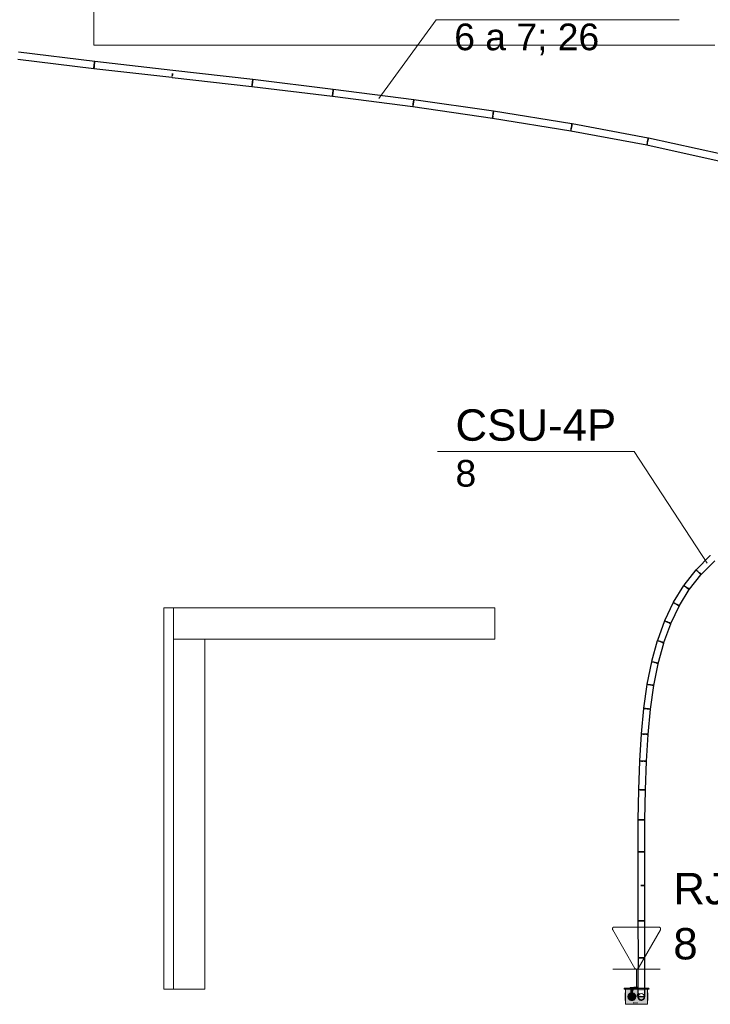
# Model space of a CAD drawing. Header units: millimetres. Extents: x 4476663 to 4477054, y -30323851 to -30323414.
# Tile 216 of 256: x 4476897.07 to 4476901.48, y -30323536.14 to -30323529.87. Entities that reach past the tile are written whole.
import ezdxf

# ---------------------------------------------------------------- set-up
doc = ezdxf.new("R2010")
doc.units = ezdxf.units.MM
doc.linetypes.add('NULL', pattern=[0])
for name, color, linetype, lineweight in [('CE-Caixa', 9, 'Continuous', 18), ('CE-Condutos (Teto)', 1, 'Continuous', 25), ('CE-PT Dados', 7, 'Continuous', 5), ('CE-Textos fios', 7, 'Continuous', 9), ('IFC-Caixa de passagem-Contorno', 44, 'Continuous', 5), ('IFC-Lance de escada-Contorno', 32, 'Continuous', 5), ('IFC-Parede padrão-Contorno', 44, 'Continuous', 5), ('Textos', 7, 'Continuous', 9)]:
    doc.layers.add(name, color=color, linetype=linetype, lineweight=lineweight)
doc.styles.add('ARIAL', font='arial.ttf')

msp = doc.modelspace()

# ---------------------------------------------------------------- hatches: boundary and pattern name
at = {"layer": 'CE-Caixa', "linetype": 'Continuous'}
for points in [[(4476900.9342, -30323536.0406), (4476900.9273, -30323536.0466), (4476900.9668, -30323536.0451), (4476900.9668, -30323536.0466), (4476901.0156, -30323536.0449), (4476901.0156, -30323536.0406)], [(4476900.9598, -30323536.0691), (4476900.9668, -30323536.0881), (4476900.9668, -30323536.0466), (4476900.9372, -30323536.0466), (4476900.9372, -30323536.0624), (4476900.9503, -30323536.0997), (4476900.9372, -30323536.0691), (4476900.9372, -30323536.1416), (4476900.9629, -30323536.1242), (4476900.9572, -30323536.1165)], [(4476900.9983, -30323536.1122), (4476900.9715, -30323536.1184), (4476900.9372, -30323536.1416), (4476900.9961, -30323536.141), (4476901.0772, -30323536.1416), (4476901.0772, -30323536.0466), (4476901.0392, -30323536.0724), (4476901.055, -30323536.0658), (4476901.0566, -30323536.0881), (4476901.0322, -30323536.0982), (4476901.0322, -30323536.0855), (4476901.0043, -30323536.1096), (4476901.0322, -30323536.0772), (4476901.0028, -30323536.0971), (4476901.0188, -30323536.0587), (4476901.0603, -30323536.0581), (4476901.0772, -30323536.0466), (4476900.9897, -30323536.0466), (4476900.9831, -30323536.0684), (4476900.9897, -30323536.106), (4476901.0015, -30323536.0885), (4476901.0022, -30323536.0941)], [(4476901.0156, -30323536.0406), (4476901.0156, -30323536.0366), (4476900.9668, -30323536.0366), (4476900.9668, -30323536.0406)], [(4476900.9668, -30323536.0881), (4476900.9773, -30323536.0691), (4476900.9828, -30323536.0691), (4476900.9897, -30323536.0466), (4476900.9668, -30323536.0466)], [(4476901.0156, -30323536.0362), (4476900.9897, -30323536.0346), (4476900.9897, -30323536.0366)], [(4476901.0802, -30323536.0406), (4476901.0599, -30323536.0414), (4476901.0598, -30323536.0466), (4476901.0873, -30323536.0466)], [(4476900.9707, -30323536.1183), (4476900.9897, -30323536.1158), (4476901.0014, -30323536.1006), (4476900.9989, -30323536.0816), (4476900.9837, -30323536.07), (4476900.9647, -30323536.0725), (4476900.9531, -30323536.0877), (4476900.9556, -30323536.1066)], [(4476901.0028, -30323536.0971), (4476901.0331, -30323536.0766), (4476901.0144, -30323536.0691)], [(4476901.0195, -30323536.0929), (4476901.0039, -30323536.1099), (4476901.0322, -30323536.0855)]]:
    msp.add_hatch(color=163, dxfattribs=at).paths.add_polyline_path(points)

# ---------------------------------------------------------------- linework, layer by layer
at = {"layer": 'CE-Caixa'}
for p, q in [((4476900.9342, -30323536.0406), (4476900.9273, -30323536.0466)), ((4476900.9273, -30323536.0466), (4476900.9372, -30323536.0466)), ((4476900.9668, -30323536.0406), (4476900.9342, -30323536.0406)), ((4476900.9372, -30323536.0466), (4476900.9668, -30323536.0466)), ((4476900.9372, -30323536.0466), (4476900.9372, -30323536.0624)), ((4476900.9448, -30323536.0466), (4476900.9372, -30323536.0466)), ((4476900.9372, -30323536.0624), (4476900.9372, -30323536.0638)), ((4476900.9372, -30323536.0638), (4476900.9372, -30323536.0691)), ((4476900.946, -30323536.0466), (4476900.9448, -30323536.0466)), ((4476900.9585, -30323536.0466), (4476900.946, -30323536.0466)), ((4476900.9668, -30323536.0466), (4476900.9585, -30323536.0466)), ((4476900.9668, -30323536.0366), (4476900.9668, -30323536.0406)), ((4476900.9897, -30323536.0366), (4476900.9668, -30323536.0366)), ((4476900.9897, -30323536.0406), (4476900.9668, -30323536.0406)), ((4476900.9668, -30323536.0466), (4476900.9897, -30323536.0466)), ((4476900.9897, -30323536.0466), (4476900.9668, -30323536.0466)), ((4476901.0156, -30323536.0346), (4476900.9897, -30323536.0346)), ((4476900.9897, -30323536.0346), (4476900.9897, -30323536.0366)), ((4476901.0156, -30323536.0366), (4476900.9897, -30323536.0366)), ((4476901.0156, -30323536.0406), (4476900.9897, -30323536.0406)), ((4476900.9897, -30323536.0466), (4476901.0155, -30323536.0466)), ((4476900.996, -30323536.0466), (4476900.9897, -30323536.0466)), ((4476901.0085, -30323536.0466), (4476900.996, -30323536.0466)), ((4476901.0237, -30323536.0466), (4476901.0085, -30323536.0466)), ((4476901.0772, -30323536.0466), (4476901.0237, -30323536.0466)), ((4476901.0598, -30323536.0466), (4476901.0772, -30323536.0466)), ((4476901.0802, -30323536.0406), (4476901.0599, -30323536.0406)), ((4476901.0772, -30323536.0466), (4476901.0873, -30323536.0466)), ((4476901.0772, -30323536.0488), (4476901.0772, -30323536.0466)), ((4476901.0772, -30323536.0795), (4476901.0772, -30323536.0488)), ((4476901.0873, -30323536.0466), (4476901.0802, -30323536.0406)), ((4476900.9356, -30323536.0691), (4476900.9356, -30323536.07)), ((4476900.9372, -30323536.0691), (4476900.9356, -30323536.0691)), ((4476900.9356, -30323536.07), (4476900.9356, -30323536.0725)), ((4476900.9356, -30323536.0725), (4476900.9356, -30323536.0765)), ((4476900.9356, -30323536.0765), (4476900.9356, -30323536.0816)), ((4476900.9356, -30323536.0816), (4476900.9356, -30323536.0877)), ((4476900.9356, -30323536.0877), (4476900.9356, -30323536.0941)), ((4476900.9356, -30323536.0941), (4476900.9356, -30323536.1006)), ((4476900.9356, -30323536.1006), (4476900.9356, -30323536.1066)), ((4476900.9356, -30323536.1066), (4476900.9356, -30323536.1118)), ((4476900.9356, -30323536.1118), (4476900.9356, -30323536.1158)), ((4476900.9356, -30323536.1158), (4476900.9356, -30323536.1183)), ((4476900.9356, -30323536.1183), (4476900.9356, -30323536.1191)), ((4476900.9356, -30323536.1191), (4476900.9372, -30323536.1191)), ((4476900.9372, -30323536.0691), (4476900.9372, -30323536.0744)), ((4476900.9372, -30323536.0744), (4476900.9372, -30323536.0827)), ((4476900.9372, -30323536.0827), (4476900.9372, -30323536.0947)), ((4476900.9372, -30323536.0947), (4476900.9372, -30323536.1044)), ((4476900.9372, -30323536.1044), (4476900.9372, -30323536.1139)), ((4476900.9372, -30323536.1139), (4476900.9372, -30323536.1191)), ((4476900.9372, -30323536.1191), (4476900.9372, -30323536.1416)), ((4476900.9531, -30323536.0877), (4476900.9522, -30323536.0941)), ((4476900.9522, -30323536.0941), (4476900.9531, -30323536.1006)), ((4476900.9556, -30323536.0816), (4476900.9531, -30323536.0877)), ((4476900.9531, -30323536.1006), (4476900.9556, -30323536.1066)), ((4476900.9595, -30323536.0765), (4476900.9556, -30323536.0816)), ((4476900.9556, -30323536.1066), (4476900.9595, -30323536.1118)), ((4476900.9647, -30323536.0725), (4476900.9595, -30323536.0765)), ((4476900.9595, -30323536.1118), (4476900.9647, -30323536.1158)), ((4476900.9707, -30323536.07), (4476900.9647, -30323536.0725)), ((4476900.9647, -30323536.1158), (4476900.9707, -30323536.1183)), ((4476900.9772, -30323536.0691), (4476900.9707, -30323536.07)), ((4476900.9707, -30323536.1183), (4476900.9772, -30323536.1191)), ((4476900.9837, -30323536.07), (4476900.9772, -30323536.0691)), ((4476900.9772, -30323536.1191), (4476900.9837, -30323536.1183)), ((4476900.9897, -30323536.0725), (4476900.9837, -30323536.07)), ((4476900.9837, -30323536.1183), (4476900.9897, -30323536.1158)), ((4476900.9949, -30323536.0765), (4476900.9897, -30323536.0725)), ((4476900.9897, -30323536.1158), (4476900.9949, -30323536.1118)), ((4476900.9989, -30323536.0816), (4476900.9949, -30323536.0765)), ((4476900.9949, -30323536.1118), (4476900.9989, -30323536.1066)), ((4476901.0014, -30323536.0877), (4476900.9989, -30323536.0816)), ((4476900.9989, -30323536.1066), (4476901.0014, -30323536.1006)), ((4476901.0022, -30323536.0941), (4476901.0014, -30323536.0877)), ((4476901.0014, -30323536.1006), (4476901.0022, -30323536.0941)), ((4476901.0772, -30323536.1323), (4476901.0772, -30323536.0795)), ((4476901.0788, -30323536.0725), (4476901.0788, -30323536.07)), ((4476901.0788, -30323536.0765), (4476901.0788, -30323536.0725)), ((4476901.0788, -30323536.0816), (4476901.0788, -30323536.0765)), ((4476901.0788, -30323536.0877), (4476901.0788, -30323536.0816)), ((4476901.0788, -30323536.0941), (4476901.0788, -30323536.0877)), ((4476901.0788, -30323536.1006), (4476901.0788, -30323536.0941)), ((4476901.0788, -30323536.1066), (4476901.0788, -30323536.1006)), ((4476901.0788, -30323536.1118), (4476901.0788, -30323536.1066)), ((4476901.0788, -30323536.1158), (4476901.0788, -30323536.1118)), ((4476901.0788, -30323536.1183), (4476901.0788, -30323536.1158)), ((4476900.9372, -30323536.1416), (4476900.956, -30323536.1416)), ((4476900.956, -30323536.1416), (4476900.9721, -30323536.1416)), ((4476900.9721, -30323536.1416), (4476900.9752, -30323536.1416)), ((4476900.9752, -30323536.1416), (4476900.9822, -30323536.1416)), ((4476900.9752, -30323536.1416), (4476900.9752, -30323536.143)), ((4476900.9752, -30323536.143), (4476900.9763, -30323536.143)), ((4476900.9763, -30323536.143), (4476900.9795, -30323536.143)), ((4476900.9795, -30323536.143), (4476900.9822, -30323536.143)), ((4476900.9822, -30323536.1416), (4476900.9844, -30323536.1416)), ((4476900.9822, -30323536.1416), (4476900.9822, -30323536.143)), ((4476900.9822, -30323536.143), (4476900.9831, -30323536.143)), ((4476900.9831, -30323536.143), (4476900.9856, -30323536.143)), ((4476900.9844, -30323536.1416), (4476900.996, -30323536.1416)), ((4476900.9895, -30323536.1346), (4476900.9856, -30323536.1346)), ((4476900.9856, -30323536.143), (4476900.9895, -30323536.143)), ((4476900.9895, -30323536.143), (4476900.9947, -30323536.143)), ((4476901.0007, -30323536.1346), (4476900.9947, -30323536.1346)), ((4476900.9947, -30323536.143), (4476901.0007, -30323536.143)), ((4476900.996, -30323536.1416), (4476901.0085, -30323536.1416)), ((4476901.0007, -30323536.143), (4476901.0072, -30323536.143)), ((4476901.0137, -30323536.1346), (4476901.0072, -30323536.1346)), ((4476901.0072, -30323536.143), (4476901.0137, -30323536.143)), ((4476901.0085, -30323536.1416), (4476901.0322, -30323536.1416)), ((4476901.0137, -30323536.143), (4476901.0197, -30323536.143)), ((4476901.0197, -30323536.143), (4476901.0249, -30323536.143)), ((4476901.0249, -30323536.143), (4476901.0289, -30323536.143)), ((4476901.0289, -30323536.143), (4476901.0314, -30323536.143)), ((4476901.0314, -30323536.143), (4476901.0322, -30323536.143)), ((4476901.0322, -30323536.1416), (4476901.0392, -30323536.1416)), ((4476901.0322, -30323536.143), (4476901.0322, -30323536.1416)), ((4476901.0322, -30323536.143), (4476901.0349, -30323536.143)), ((4476901.0349, -30323536.143), (4476901.0381, -30323536.143)), ((4476901.0381, -30323536.143), (4476901.0392, -30323536.143)), ((4476901.0392, -30323536.1416), (4476901.0696, -30323536.1416)), ((4476901.0392, -30323536.143), (4476901.0392, -30323536.1416)), ((4476901.0696, -30323536.1416), (4476901.0772, -30323536.1416)), ((4476901.0772, -30323536.1346), (4476901.0772, -30323536.1323)), ((4476901.0772, -30323536.1416), (4476901.0772, -30323536.1346))]:
    msp.add_line(p, q, dxfattribs=at)
at = {"layer": 'CE-Condutos (Teto)'}
for p, q in [((4476897.5521, -30323530.1345), (4476897.0665, -30323530.0765)), ((4476897.0612, -30323530.1204), (4476897.5469, -30323530.1785)), ((4476897.5478, -30323530.1713), (4476897.5487, -30323530.1634)), ((4476897.5488, -30323530.1633), (4476897.5479, -30323530.1713)), ((4476897.5487, -30323530.1634), (4476897.5498, -30323530.1542)), ((4476897.5498, -30323530.1541), (4476897.5488, -30323530.1633)), ((4476897.5509, -30323530.1453), (4476897.5498, -30323530.1541)), ((4476897.5498, -30323530.1542), (4476897.5509, -30323530.1454)), ((4476897.5517, -30323530.1383), (4476897.5509, -30323530.1453)), ((4476897.5509, -30323530.1454), (4476897.5516, -30323530.1392)), ((4476897.5516, -30323530.1392), (4476897.5517, -30323530.1384)), ((4476897.5521, -30323530.1345), (4476897.5517, -30323530.1383)), ((4476897.5522, -30323530.1345), (4476897.5521, -30323530.1345)), ((4476898.0515, -30323530.1919), (4476897.5521, -30323530.1345)), ((4476897.5521, -30323530.1345), (4476897.5521, -30323530.1345)), ((4476897.5469, -30323530.1785), (4476897.5472, -30323530.1767)), ((4476897.5471, -30323530.1783), (4476897.547, -30323530.1785)), ((4476897.547, -30323530.1785), (4476898.0439, -30323530.2356)), ((4476897.5473, -30323530.1766), (4476897.5471, -30323530.1783)), ((4476897.5472, -30323530.1767), (4476897.5478, -30323530.1713)), ((4476897.5479, -30323530.1713), (4476897.5473, -30323530.1766)), ((4476898.0482, -30323530.2208), (4476898.0473, -30323530.2287)), ((4476898.0473, -30323530.2287), (4476898.0482, -30323530.2208)), ((4476898.0493, -30323530.2116), (4476898.0482, -30323530.2208)), ((4476898.0482, -30323530.2208), (4476898.0493, -30323530.2116)), ((4476898.5601, -30323530.2506), (4476898.0515, -30323530.192)), ((4476898.0439, -30323530.2356), (4476898.0465, -30323530.2359)), ((4476898.0465, -30323530.2359), (4476898.5545, -30323530.2945)), ((4476898.5545, -30323530.2945), (4476898.555, -30323530.2946)), ((4476898.5551, -30323530.2928), (4476898.5549, -30323530.2946)), ((4476898.5549, -30323530.2946), (4476898.555, -30323530.2946)), ((4476898.555, -30323530.2946), (4476898.5552, -30323530.2927)), ((4476898.555, -30323530.2946), (4476899.0681, -30323530.3562)), ((4476898.5558, -30323530.2875), (4476898.5551, -30323530.2928)), ((4476898.5552, -30323530.2927), (4476898.5559, -30323530.2874)), ((4476898.5567, -30323530.2795), (4476898.5558, -30323530.2875)), ((4476898.5559, -30323530.2874), (4476898.5568, -30323530.2794)), ((4476898.5578, -30323530.2703), (4476898.5567, -30323530.2795)), ((4476898.5568, -30323530.2794), (4476898.5578, -30323530.2702)), ((4476898.5578, -30323530.2702), (4476898.5589, -30323530.2614)), ((4476898.5589, -30323530.2615), (4476898.5578, -30323530.2703)), ((4476898.5597, -30323530.2545), (4476898.5589, -30323530.2615)), ((4476898.5589, -30323530.2614), (4476898.5597, -30323530.2545)), ((4476898.5602, -30323530.2506), (4476898.5597, -30323530.2545)), ((4476898.5597, -30323530.2545), (4476898.5601, -30323530.2506)), ((4476899.0733, -30323530.3123), (4476898.5602, -30323530.2506)), ((4476899.0681, -30323530.3544), (4476899.0679, -30323530.3561)), ((4476899.0688, -30323530.3492), (4476899.0681, -30323530.3544)), ((4476899.0681, -30323530.3562), (4476899.0683, -30323530.3544)), ((4476899.0681, -30323530.3562), (4476899.581, -30323530.4225)), ((4476899.0683, -30323530.3544), (4476899.0689, -30323530.3491)), ((4476899.0698, -30323530.3413), (4476899.0688, -30323530.3492)), ((4476899.0689, -30323530.3491), (4476899.0699, -30323530.3411)), ((4476899.071, -30323530.3321), (4476899.0698, -30323530.3413)), ((4476899.0699, -30323530.3411), (4476899.071, -30323530.3319)), ((4476899.071, -30323530.3319), (4476899.072, -30323530.3231)), ((4476899.0721, -30323530.3233), (4476899.071, -30323530.3321)), ((4476899.072, -30323530.3231), (4476899.0729, -30323530.3161)), ((4476899.073, -30323530.3163), (4476899.0721, -30323530.3233)), ((4476899.0729, -30323530.3161), (4476899.0733, -30323530.3123)), ((4476899.0735, -30323530.3123), (4476899.073, -30323530.3163)), ((4476899.5867, -30323530.3786), (4476899.0735, -30323530.3123)), ((4476899.5809, -30323530.4208), (4476899.5807, -30323530.4224)), ((4476899.5817, -30323530.4157), (4476899.5809, -30323530.4208)), ((4476899.581, -30323530.4225), (4476899.5812, -30323530.4208)), ((4476899.5812, -30323530.4208), (4476899.5819, -30323530.4155)), ((4476899.5828, -30323530.4079), (4476899.5817, -30323530.4157)), ((4476899.5819, -30323530.4155), (4476899.5829, -30323530.4076)), ((4476899.5838, -30323530.4004), (4476899.5828, -30323530.4079)), ((4476899.5829, -30323530.4076), (4476899.5839, -30323530.4002)), ((4476899.5839, -30323530.4002), (4476899.5838, -30323530.4004)), ((4476899.5839, -30323530.4002), (4476899.5841, -30323530.3985)), ((4476899.5841, -30323530.3988), (4476899.5839, -30323530.4002)), ((4476899.5841, -30323530.3985), (4476899.5852, -30323530.3896)), ((4476899.5854, -30323530.3899), (4476899.5841, -30323530.3988)), ((4476899.5852, -30323530.3896), (4476899.5861, -30323530.3826)), ((4476899.5864, -30323530.3828), (4476899.5854, -30323530.3899)), ((4476899.5861, -30323530.3826), (4476899.5867, -30323530.3786)), ((4476899.5869, -30323530.3788), (4476899.5864, -30323530.3828)), ((4476900.0955, -30323530.4516), (4476899.5869, -30323530.3788)), ((4476899.581, -30323530.4225), (4476900.0893, -30323530.4952)), ((4476900.0911, -30323530.4811), (4476900.0899, -30323530.4888)), ((4476900.0902, -30323530.4885), (4476900.0913, -30323530.4807)), ((4476900.0913, -30323530.4807), (4476900.0924, -30323530.473)), ((4476900.0924, -30323530.473), (4476900.0926, -30323530.4716)), ((4476900.0925, -30323530.4729), (4476900.0924, -30323530.473)), ((4476900.0926, -30323530.472), (4476900.0925, -30323530.4729)), ((4476900.0926, -30323530.4716), (4476900.0939, -30323530.4627)), ((4476900.094, -30323530.4631), (4476900.0926, -30323530.472)), ((4476900.0939, -30323530.4627), (4476900.0949, -30323530.4556)), ((4476900.0952, -30323530.4559), (4476900.094, -30323530.4631)), ((4476900.0949, -30323530.4556), (4476900.0955, -30323530.4516)), ((4476900.0959, -30323530.4517), (4476900.0952, -30323530.4559)), ((4476900.096, -30323530.4512), (4476900.0959, -30323530.4517)), ((4476900.5954, -30323530.5322), (4476900.096, -30323530.4512)), ((4476900.0891, -30323530.4937), (4476900.0889, -30323530.4951)), ((4476900.0899, -30323530.4888), (4476900.0891, -30323530.4937)), ((4476900.0893, -30323530.4952), (4476900.0895, -30323530.4936)), ((4476900.0893, -30323530.4952), (4476900.5883, -30323530.5762)), ((4476900.0893, -30323530.4952), (4476900.0893, -30323530.4952)), ((4476900.0895, -30323530.4936), (4476900.0902, -30323530.4885)), ((4476900.592, -30323530.553), (4476900.5935, -30323530.5441)), ((4476900.5936, -30323530.5446), (4476900.592, -30323530.5535)), ((4476900.5935, -30323530.5441), (4476900.5946, -30323530.5369)), ((4476900.595, -30323530.5374), (4476900.5936, -30323530.5446)), ((4476900.5946, -30323530.5369), (4476900.5953, -30323530.5327)), ((4476900.5958, -30323530.533), (4476900.595, -30323530.5374)), ((4476900.5953, -30323530.5327), (4476900.5954, -30323530.5322)), ((4476900.596, -30323530.5322), (4476900.5958, -30323530.533)), ((4476901.0817, -30323530.6232), (4476900.596, -30323530.5322)), ((4476900.588, -30323530.5748), (4476900.5878, -30323530.576)), ((4476900.5889, -30323530.5701), (4476900.588, -30323530.5748)), ((4476900.5883, -30323530.5761), (4476900.5885, -30323530.5748)), ((4476900.5883, -30323530.5761), (4476901.0735, -30323530.667)), ((4476900.5883, -30323530.5762), (4476900.5883, -30323530.5761)), ((4476900.5885, -30323530.5748), (4476900.5893, -30323530.5698)), ((4476900.5903, -30323530.5625), (4476900.5889, -30323530.5701)), ((4476900.5893, -30323530.5698), (4476900.5906, -30323530.5621)), ((4476900.5919, -30323530.554), (4476900.5903, -30323530.5625)), ((4476900.5906, -30323530.5621), (4476900.5919, -30323530.554)), ((4476900.5919, -30323530.554), (4476900.592, -30323530.553)), ((4476900.592, -30323530.5535), (4476900.5919, -30323530.5539)), ((4476900.5919, -30323530.5539), (4476900.5919, -30323530.554)), ((4476901.073, -30323530.6659), (4476901.0728, -30323530.6668)), ((4476901.074, -30323530.6614), (4476901.073, -30323530.6659)), ((4476901.0735, -30323530.667), (4476901.0737, -30323530.6659)), ((4476901.0735, -30323530.667), (4476901.5403, -30323530.7696)), ((4476901.0735, -30323530.667), (4476901.0735, -30323530.667)), ((4476901.0737, -30323530.6659), (4476901.0746, -30323530.6611)), ((4476901.0756, -30323530.6541), (4476901.074, -30323530.6614)), ((4476901.0746, -30323530.6611), (4476901.076, -30323530.6536)), ((4476901.0776, -30323530.6452), (4476901.0756, -30323530.6541)), ((4476901.076, -30323530.6536), (4476901.0776, -30323530.6451)), ((4476901.0795, -30323530.6363), (4476901.0776, -30323530.6452)), ((4476901.0776, -30323530.6451), (4476901.0777, -30323530.6446)), ((4476901.0777, -30323530.6446), (4476901.0794, -30323530.6357)), ((4476901.0794, -30323530.6357), (4476901.0807, -30323530.6284)), ((4476901.0811, -30323530.6289), (4476901.0795, -30323530.6363)), ((4476901.0807, -30323530.6284), (4476901.0815, -30323530.624)), ((4476901.0822, -30323530.6243), (4476901.0811, -30323530.6289)), ((4476901.0815, -30323530.624), (4476901.0817, -30323530.6232)), ((4476901.0824, -30323530.6233), (4476901.0822, -30323530.6243)), ((4476901.5498, -30323530.7261), (4476901.0824, -30323530.6233)), ((4476901.4766, -30323533.284), (4476901.3872, -30323533.3733)), ((4476901.4789, -30323533.2864), (4476901.4766, -30323533.284)), ((4476901.4205, -30323533.4029), (4476901.5062, -30323533.3173)), ((4476901.3852, -30323533.3751), (4476901.3083, -30323533.4727)), ((4476901.3447, -30323533.4984), (4476901.4178, -30323533.4056)), ((4476901.387, -30323533.3765), (4476901.3852, -30323533.3751)), ((4476901.3915, -30323533.3801), (4476901.387, -30323533.3765)), ((4476901.3872, -30323533.3733), (4476901.3895, -30323533.3757)), ((4476901.3895, -30323533.3757), (4476901.3942, -30323533.3803)), ((4476901.398, -30323533.3852), (4476901.3915, -30323533.3801)), ((4476901.3942, -30323533.3803), (4476901.4003, -30323533.3865)), ((4476901.4028, -30323533.3889), (4476901.398, -30323533.3852)), ((4476901.4003, -30323533.3865), (4476901.4028, -30323533.3889)), ((4476901.4053, -30323533.3909), (4476901.4028, -30323533.3889)), ((4476901.4122, -30323533.3963), (4476901.4053, -30323533.3909)), ((4476901.4069, -30323533.3931), (4476901.4128, -30323533.3989)), ((4476901.4174, -30323533.4005), (4476901.4122, -30323533.3963)), ((4476901.4128, -30323533.3989), (4476901.4169, -30323533.4031)), ((4476901.4169, -30323533.4031), (4476901.4185, -30323533.4047)), ((4476901.4201, -30323533.4026), (4476901.4174, -30323533.4005)), ((4476901.4178, -30323533.4056), (4476901.4185, -30323533.4047)), ((4476901.4185, -30323533.4047), (4476901.4201, -30323533.4026)), ((4476901.4185, -30323533.4047), (4476901.4186, -30323533.4048)), ((4476901.4186, -30323533.4048), (4476901.4205, -30323533.4029)), ((4476901.3068, -30323533.4749), (4476901.2414, -30323533.5811)), ((4476901.3079, -30323533.4755), (4476901.3068, -30323533.4749)), ((4476901.312, -30323533.4781), (4476901.3079, -30323533.4755)), ((4476901.3083, -30323533.4727), (4476901.3101, -30323533.4742)), ((4476901.3101, -30323533.4742), (4476901.3146, -30323533.4777)), ((4476901.3186, -30323533.4821), (4476901.312, -30323533.4781)), ((4476901.3146, -30323533.4777), (4476901.3211, -30323533.4828)), ((4476901.3264, -30323533.4869), (4476901.3186, -30323533.4821)), ((4476901.3211, -30323533.4828), (4476901.3259, -30323533.4866)), ((4476901.3259, -30323533.4866), (4476901.3284, -30323533.4886)), ((4476901.3341, -30323533.4917), (4476901.3264, -30323533.4869)), ((4476901.3284, -30323533.4886), (4476901.3352, -30323533.494)), ((4476901.3404, -30323533.4955), (4476901.3341, -30323533.4917)), ((4476901.3352, -30323533.494), (4476901.3405, -30323533.4981)), ((4476901.2806, -30323533.6024), (4476901.3434, -30323533.5004)), ((4476901.3441, -30323533.4979), (4476901.3404, -30323533.4955)), ((4476901.3405, -30323533.4981), (4476901.3432, -30323533.5003)), ((4476901.3432, -30323533.5003), (4476901.3447, -30323533.4984)), ((4476901.3434, -30323533.5004), (4476901.3447, -30323533.4984)), ((4476901.2408, -30323533.5835), (4476901.186, -30323533.6985)), ((4476901.2261, -30323533.7169), (4476901.2806, -30323533.6025)), ((4476901.2444, -30323533.5852), (4476901.2408, -30323533.5835)), ((4476901.2414, -30323533.5811), (4476901.2425, -30323533.5818)), ((4476901.2425, -30323533.5818), (4476901.2466, -30323533.5843)), ((4476901.2508, -30323533.5882), (4476901.2444, -30323533.5852)), ((4476901.2466, -30323533.5843), (4476901.2532, -30323533.5883)), ((4476901.2588, -30323533.5921), (4476901.2508, -30323533.5882)), ((4476901.2532, -30323533.5883), (4476901.261, -30323533.5932)), ((4476901.2604, -30323533.5928), (4476901.2588, -30323533.5921)), ((4476901.2672, -30323533.596), (4476901.2604, -30323533.5928)), ((4476901.261, -30323533.5932), (4476901.2687, -30323533.5979)), ((4476901.2743, -30323533.5994), (4476901.2672, -30323533.596)), ((4476901.2687, -30323533.5979), (4476901.275, -30323533.6018)), ((4476901.2791, -30323533.6017), (4476901.2743, -30323533.5994)), ((4476901.275, -30323533.6018), (4476901.2787, -30323533.6041)), ((4476901.2806, -30323533.6024), (4476901.2791, -30323533.6017)), ((4476901.2806, -30323533.6025), (4476901.2806, -30323533.6024)), ((4476901.1848, -30323533.7002), (4476901.1397, -30323533.8242)), ((4476901.1821, -30323533.8377), (4476901.2259, -30323533.7175)), ((4476901.1878, -30323533.7013), (4476901.1848, -30323533.7002)), ((4476901.186, -30323533.6985), (4476901.1896, -30323533.7002)), ((4476901.1939, -30323533.7035), (4476901.1878, -30323533.7013)), ((4476901.1896, -30323533.7002), (4476901.196, -30323533.7032)), ((4476901.202, -30323533.7065), (4476901.1939, -30323533.7035)), ((4476901.196, -30323533.7032), (4476901.204, -30323533.7071)), ((4476901.2056, -30323533.7078), (4476901.202, -30323533.7065)), ((4476901.204, -30323533.7071), (4476901.2056, -30323533.7078)), ((4476901.2056, -30323533.7078), (4476901.2124, -30323533.711)), ((4476901.2107, -30323533.7097), (4476901.2056, -30323533.7078)), ((4476901.2186, -30323533.7125), (4476901.2107, -30323533.7097)), ((4476901.2124, -30323533.711), (4476901.2195, -30323533.7145)), ((4476901.2242, -30323533.7146), (4476901.2186, -30323533.7125)), ((4476901.2195, -30323533.7145), (4476901.2243, -30323533.7167)), ((4476901.2266, -30323533.7155), (4476901.2242, -30323533.7146)), ((4476901.2243, -30323533.7167), (4476901.2258, -30323533.7175)), ((4476901.2259, -30323533.7175), (4476901.2261, -30323533.7169)), ((4476901.2261, -30323533.7169), (4476901.2266, -30323533.7155)), ((4476901.1389, -30323533.8259), (4476901.1026, -30323533.9591)), ((4476901.1413, -30323533.8266), (4476901.1389, -30323533.8259)), ((4476901.1397, -30323533.8242), (4476901.1426, -30323533.8253)), ((4476901.147, -30323533.8281), (4476901.1413, -30323533.8266)), ((4476901.1426, -30323533.8253), (4476901.1487, -30323533.8275)), ((4476901.1455, -30323533.9708), (4476901.181, -30323533.8409)), ((4476901.155, -30323533.8303), (4476901.147, -30323533.8281)), ((4476901.1487, -30323533.8275), (4476901.1568, -30323533.8305)), ((4476901.1605, -30323533.8318), (4476901.155, -30323533.8303)), ((4476901.1568, -30323533.8305), (4476901.1605, -30323533.8318)), ((4476901.1605, -30323533.8318), (4476901.1656, -30323533.8337)), ((4476901.164, -30323533.8328), (4476901.1605, -30323533.8318)), ((4476901.1724, -30323533.835), (4476901.164, -30323533.8328)), ((4476901.1656, -30323533.8337), (4476901.1735, -30323533.8365)), ((4476901.1787, -30323533.8368), (4476901.1724, -30323533.835)), ((4476901.1735, -30323533.8365), (4476901.1791, -30323533.8386)), ((4476901.1819, -30323533.8376), (4476901.1787, -30323533.8368)), ((4476901.1791, -30323533.8386), (4476901.1814, -30323533.8394)), ((4476901.181, -30323533.8409), (4476901.1814, -30323533.8394)), ((4476901.1814, -30323533.8394), (4476901.1819, -30323533.8376)), ((4476901.1814, -30323533.8394), (4476901.1815, -30323533.8394)), ((4476901.1815, -30323533.8394), (4476901.1821, -30323533.8377)), ((4476901.1022, -30323533.9606), (4476901.0736, -30323534.1031)), ((4476901.104, -30323533.9609), (4476901.1022, -30323533.9606)), ((4476901.1026, -30323533.9591), (4476901.1049, -30323533.9597)), ((4476901.1092, -30323533.962), (4476901.104, -30323533.9609)), ((4476901.1049, -30323533.9597), (4476901.1106, -30323533.9613)), ((4476901.1171, -30323533.9636), (4476901.1092, -30323533.962)), ((4476901.1106, -30323533.9613), (4476901.1186, -30323533.9635)), ((4476901.1241, -30323533.965), (4476901.1171, -30323533.9636)), ((4476901.1173, -30323534.1106), (4476901.1446, -30323533.9741)), ((4476901.1186, -30323533.9635), (4476901.1241, -30323533.965)), ((4476901.1262, -30323533.9654), (4476901.1241, -30323533.965)), ((4476901.1349, -30323533.9671), (4476901.1262, -30323533.9654)), ((4476901.1276, -30323533.9659), (4476901.136, -30323533.9682)), ((4476901.1417, -30323533.9685), (4476901.1349, -30323533.9671)), ((4476901.136, -30323533.9682), (4476901.1423, -30323533.9699)), ((4476901.1456, -30323533.9693), (4476901.1417, -30323533.9685)), ((4476901.1423, -30323533.9699), (4476901.1453, -30323533.9707)), ((4476901.1446, -30323533.9741), (4476901.1453, -30323533.9707)), ((4476901.1453, -30323533.9707), (4476901.1456, -30323533.9693)), ((4476901.1453, -30323533.9707), (4476901.1455, -30323533.9708)), ((4476901.0735, -30323534.1044), (4476901.0518, -30323534.2565)), ((4476901.0748, -30323534.1046), (4476901.0735, -30323534.1044)), ((4476901.0736, -30323534.1031), (4476901.0754, -30323534.1035)), ((4476901.0797, -30323534.1053), (4476901.0748, -30323534.1046)), ((4476901.0754, -30323534.1035), (4476901.0807, -30323534.1045)), ((4476901.0873, -30323534.1063), (4476901.0797, -30323534.1053)), ((4476901.0807, -30323534.1045), (4476901.0886, -30323534.1061)), ((4476901.0964, -30323534.1076), (4476901.0873, -30323534.1063)), ((4476901.0886, -30323534.1061), (4476901.0956, -30323534.1075)), ((4476901.0961, -30323534.2618), (4476901.1175, -30323534.1107)), ((4476901.1053, -30323534.1089), (4476901.0964, -30323534.1076)), ((4476901.0976, -30323534.1079), (4476901.1063, -30323534.1097)), ((4476901.1126, -30323534.1099), (4476901.1053, -30323534.1089)), ((4476901.1063, -30323534.1097), (4476901.1132, -30323534.1111)), ((4476901.1169, -30323534.1106), (4476901.1126, -30323534.1099)), ((4476901.1132, -30323534.1111), (4476901.117, -30323534.1118)), ((4476901.117, -30323534.1118), (4476901.1173, -30323534.1106)), ((4476901.1175, -30323534.1107), (4476901.1173, -30323534.1106)), ((4476901.0518, -30323534.2575), (4476901.0361, -30323534.4195)), ((4476901.0518, -30323534.2565), (4476901.0531, -30323534.2567)), ((4476901.0527, -30323534.2576), (4476901.0518, -30323534.2575)), ((4476901.0573, -30323534.2581), (4476901.0527, -30323534.2576)), ((4476901.0531, -30323534.2567), (4476901.058, -30323534.2574)), ((4476901.0647, -30323534.2588), (4476901.0573, -30323534.2581)), ((4476901.058, -30323534.2574), (4476901.0657, -30323534.2585)), ((4476901.0738, -30323534.2596), (4476901.0647, -30323534.2588)), ((4476901.0657, -30323534.2585), (4476901.0748, -30323534.2598)), ((4476901.0739, -30323534.2597), (4476901.0738, -30323534.2596)), ((4476901.0829, -30323534.2605), (4476901.0739, -30323534.2597)), ((4476901.0748, -30323534.2598), (4476901.0837, -30323534.2611)), ((4476901.0806, -30323534.423), (4476901.0961, -30323534.2618)), ((4476901.0904, -30323534.2613), (4476901.0829, -30323534.2605)), ((4476901.0837, -30323534.2611), (4476901.091, -30323534.2621)), ((4476901.0951, -30323534.2617), (4476901.0904, -30323534.2613)), ((4476901.091, -30323534.2621), (4476901.0953, -30323534.2627)), ((4476901.0961, -30323534.2618), (4476901.0951, -30323534.2617)), ((4476901.0953, -30323534.2627), (4476901.0959, -30323534.2628)), ((4476901.0961, -30323534.2618), (4476901.0961, -30323534.2618)), ((4476901.0362, -30323534.4202), (4476901.0256, -30323534.5922)), ((4476901.0361, -30323534.4195), (4476901.037, -30323534.4195)), ((4476901.0368, -30323534.4203), (4476901.0362, -30323534.4202)), ((4476901.0411, -30323534.4205), (4476901.0368, -30323534.4203)), ((4476901.037, -30323534.4195), (4476901.0416, -30323534.42)), ((4476901.0483, -30323534.421), (4476901.0411, -30323534.4205)), ((4476901.0416, -30323534.42), (4476901.0491, -30323534.4207)), ((4476901.0573, -30323534.4215), (4476901.0483, -30323534.421)), ((4476901.0491, -30323534.4207), (4476901.0581, -30323534.4216)), ((4476901.0584, -30323534.4216), (4476901.0573, -30323534.4215)), ((4476901.0581, -30323534.4216), (4476901.0584, -30323534.4216)), ((4476901.0584, -30323534.4216), (4476901.0587, -30323534.4216)), ((4476901.0665, -30323534.4221), (4476901.0584, -30323534.4216)), ((4476901.0743, -30323534.4226), (4476901.0665, -30323534.4221)), ((4476901.0672, -30323534.4225), (4476901.0747, -30323534.4232)), ((4476901.07, -30323534.5943), (4476901.0806, -30323534.423)), ((4476901.0792, -30323534.4229), (4476901.0743, -30323534.4226)), ((4476901.0747, -30323534.4232), (4476901.0794, -30323534.4236)), ((4476901.0806, -30323534.423), (4476901.0792, -30323534.4229)), ((4476901.0794, -30323534.4236), (4476901.0805, -30323534.4237)), ((4476901.0806, -30323534.423), (4476901.0806, -30323534.423)), ((4476901.026, -30323534.5928), (4476901.0195, -30323534.7749)), ((4476901.0256, -30323534.5922), (4476901.0262, -30323534.5922)), ((4476901.0301, -30323534.5929), (4476901.026, -30323534.5928)), ((4476901.0262, -30323534.5922), (4476901.0305, -30323534.5925)), ((4476901.0372, -30323534.5932), (4476901.0301, -30323534.5929)), ((4476901.0305, -30323534.5925), (4476901.0377, -30323534.5929)), ((4476901.0461, -30323534.5935), (4476901.0372, -30323534.5932)), ((4476901.0377, -30323534.5929), (4476901.0467, -30323534.5935)), ((4476901.0475, -30323534.5935), (4476901.0461, -30323534.5935)), ((4476901.0467, -30323534.5935), (4476901.0475, -30323534.5935)), ((4476901.0475, -30323534.5935), (4476901.0476, -30323534.5935)), ((4476901.0554, -30323534.5938), (4476901.0475, -30323534.5935)), ((4476901.0633, -30323534.5941), (4476901.0554, -30323534.5938)), ((4476901.0559, -30323534.594), (4476901.0637, -30323534.5945)), ((4476901.0685, -30323534.5943), (4476901.0633, -30323534.5941)), ((4476901.0636, -30323534.7761), (4476901.0701, -30323534.5943)), ((4476901.0637, -30323534.5945), (4476901.0686, -30323534.5948)), ((4476901.07, -30323534.5943), (4476901.0685, -30323534.5943)), ((4476901.0686, -30323534.5948), (4476901.07, -30323534.5949)), ((4476901.0701, -30323534.5943), (4476901.07, -30323534.5943)), ((4476901.0194, -30323534.7753), (4476901.0161, -30323534.9678)), ((4476901.0233, -30323534.7754), (4476901.0194, -30323534.7753)), ((4476901.0195, -30323534.7749), (4476901.0236, -30323534.7751)), ((4476901.0304, -30323534.7755), (4476901.0233, -30323534.7754)), ((4476901.0236, -30323534.7751), (4476901.0307, -30323534.7753)), ((4476901.0393, -30323534.7756), (4476901.0304, -30323534.7755)), ((4476901.0307, -30323534.7753), (4476901.0397, -30323534.7756)), ((4476901.0411, -30323534.7757), (4476901.0393, -30323534.7756)), ((4476901.0397, -30323534.7756), (4476901.041, -30323534.7757)), ((4476901.041, -30323534.7757), (4476901.0411, -30323534.7757)), ((4476901.0411, -30323534.7757), (4476901.0489, -30323534.776)), ((4476901.0485, -30323534.7758), (4476901.0411, -30323534.7757)), ((4476901.0565, -30323534.7759), (4476901.0485, -30323534.7758)), ((4476901.0489, -30323534.776), (4476901.0568, -30323534.7762)), ((4476901.0618, -30323534.776), (4476901.0565, -30323534.7759)), ((4476901.0568, -30323534.7762), (4476901.062, -30323534.7764)), ((4476901.0604, -30323534.9683), (4476901.0636, -30323534.7761)), ((4476901.0636, -30323534.7761), (4476901.0618, -30323534.776)), ((4476901.062, -30323534.7764), (4476901.0636, -30323534.7765)), ((4476901.0161, -30323534.9681), (4476901.0151, -30323535.1713)), ((4476901.0161, -30323534.9678), (4476901.0201, -30323534.9679)), ((4476901.0199, -30323534.9681), (4476901.0161, -30323534.9681)), ((4476901.0268, -30323534.9682), (4476901.0199, -30323534.9681)), ((4476901.0201, -30323534.9679), (4476901.0271, -30323534.968)), ((4476901.0357, -30323534.9682), (4476901.0268, -30323534.9682)), ((4476901.0271, -30323534.968), (4476901.036, -30323534.9682)), ((4476901.045, -30323534.9683), (4476901.0357, -30323534.9682)), ((4476901.036, -30323534.9682), (4476901.0452, -30323534.9683)), ((4476901.053, -30323534.9683), (4476901.045, -30323534.9683)), ((4476901.0452, -30323534.9683), (4476901.0532, -30323534.9685)), ((4476901.0585, -30323534.9683), (4476901.053, -30323534.9683)), ((4476901.0532, -30323534.9685), (4476901.0586, -30323534.9686)), ((4476901.0604, -30323534.9683), (4476901.0585, -30323534.9683)), ((4476901.0586, -30323534.9686), (4476901.0603, -30323534.9686)), ((4476901.0594, -30323535.1714), (4476901.0604, -30323534.9683)), ((4476901.015, -30323535.1714), (4476901.0154, -30323535.3854)), ((4476901.0188, -30323535.1714), (4476901.015, -30323535.1714)), ((4476901.0151, -30323535.1713), (4476901.0189, -30323535.1713)), ((4476901.0257, -30323535.1714), (4476901.0188, -30323535.1714)), ((4476901.0189, -30323535.1713), (4476901.0259, -30323535.1713)), ((4476901.0346, -30323535.1714), (4476901.0257, -30323535.1714)), ((4476901.0259, -30323535.1713), (4476901.0347, -30323535.1714)), ((4476901.0438, -30323535.1714), (4476901.0346, -30323535.1714)), ((4476901.0347, -30323535.1714), (4476901.044, -30323535.1714)), ((4476901.0519, -30323535.1713), (4476901.0438, -30323535.1714)), ((4476901.044, -30323535.1714), (4476901.052, -30323535.1714)), ((4476901.0574, -30323535.1713), (4476901.0519, -30323535.1713)), ((4476901.052, -30323535.1714), (4476901.0575, -30323535.1715)), ((4476901.0594, -30323535.1713), (4476901.0574, -30323535.1713)), ((4476901.0575, -30323535.1715), (4476901.0594, -30323535.1715)), ((4476901.0594, -30323535.1714), (4476901.0594, -30323535.1713)), ((4476901.0594, -30323535.1715), (4476901.0594, -30323535.1714)), ((4476901.0597, -30323535.3852), (4476901.0594, -30323535.1714)), ((4476901.0154, -30323535.3854), (4476901.0192, -30323535.3854)), ((4476901.0154, -30323535.3854), (4476901.0162, -30323535.6104)), ((4476901.0191, -30323535.3854), (4476901.0154, -30323535.3854)), ((4476901.0442, -30323535.3853), (4476901.0349, -30323535.3853)), ((4476901.0349, -30323535.3853), (4476901.0442, -30323535.3853)), ((4476901.0522, -30323535.3853), (4476901.0442, -30323535.3853)), ((4476901.0442, -30323535.3853), (4476901.0523, -30323535.3853)), ((4476901.0577, -30323535.3853), (4476901.0522, -30323535.3853)), ((4476901.0523, -30323535.3853), (4476901.0578, -30323535.3853)), ((4476901.0597, -30323535.3853), (4476901.0577, -30323535.3853)), ((4476901.0578, -30323535.3853), (4476901.0583, -30323535.3853)), ((4476901.0597, -30323535.3853), (4476901.0597, -30323535.3852)), ((4476901.0605, -30323535.6102), (4476901.0597, -30323535.3853)), ((4476901.0162, -30323535.6103), (4476901.0162, -30323535.6104)), ((4476901.0162, -30323535.6104), (4476901.0199, -30323535.6104)), ((4476901.0162, -30323535.6104), (4476901.0165, -30323535.8465)), ((4476901.0199, -30323535.6104), (4476901.0268, -30323535.6104)), ((4476901.0269, -30323535.6103), (4476901.02, -30323535.6103)), ((4476901.0268, -30323535.6104), (4476901.0357, -30323535.6103)), ((4476901.0357, -30323535.6103), (4476901.0269, -30323535.6103)), ((4476901.0357, -30323535.6103), (4476901.0449, -30323535.6103)), ((4476901.045, -30323535.6103), (4476901.0357, -30323535.6103)), ((4476901.0449, -30323535.6103), (4476901.053, -30323535.6103)), ((4476901.0531, -30323535.6103), (4476901.045, -30323535.6103)), ((4476901.053, -30323535.6103), (4476901.0585, -30323535.6102)), ((4476901.0585, -30323535.6103), (4476901.0531, -30323535.6103)), ((4476901.0585, -30323535.6102), (4476901.0605, -30323535.6102)), ((4476901.0605, -30323535.6103), (4476901.0585, -30323535.6103)), ((4476901.0608, -30323535.8465), (4476901.0605, -30323535.6103)), ((4476901.0165, -30323535.8464), (4476901.0159, -30323535.9699)), ((4476901.0203, -30323535.8464), (4476901.0165, -30323535.8464)), ((4476901.0165, -30323535.8465), (4476901.0202, -30323535.8465)), ((4476901.0165, -30323535.8465), (4476901.0165, -30323535.8465)), ((4476901.0202, -30323535.8465), (4476901.0271, -30323535.8465)), ((4476901.0273, -30323535.8465), (4476901.0203, -30323535.8464)), ((4476901.0271, -30323535.8465), (4476901.036, -30323535.8465)), ((4476901.0361, -30323535.8465), (4476901.0273, -30323535.8465)), ((4476901.036, -30323535.8465), (4476901.0453, -30323535.8465)), ((4476901.0454, -30323535.8465), (4476901.0361, -30323535.8465)), ((4476901.0453, -30323535.8465), (4476901.0533, -30323535.8465)), ((4476901.0534, -30323535.8466), (4476901.0454, -30323535.8465)), ((4476901.0533, -30323535.8465), (4476901.0588, -30323535.8465)), ((4476901.0589, -30323535.8466), (4476901.0534, -30323535.8466)), ((4476901.0588, -30323535.8465), (4476901.0608, -30323535.8465)), ((4476901.0608, -30323535.8466), (4476901.0589, -30323535.8466)), ((4476901.0604, -30323535.9315), (4476901.0608, -30323535.8466)), ((4476901.0599, -30323536.0234), (4476901.0604, -30323535.9315)), ((4476901.0158, -30323535.986), (4476901.0156, -30323536.0346)), ((4476901.0159, -30323535.9699), (4476901.0158, -30323535.986)), ((4476901.0155, -30323536.0466), (4476901.0153, -30323536.094)), ((4476901.0156, -30323536.0406), (4476901.0155, -30323536.0466)), ((4476901.0156, -30323536.0346), (4476901.0156, -30323536.0366)), ((4476901.0156, -30323536.0366), (4476901.0156, -30323536.0406)), ((4476901.0596, -30323536.0941), (4476901.0598, -30323536.0466)), ((4476901.0598, -30323536.0466), (4476901.0599, -30323536.0406)), ((4476901.0599, -30323536.0406), (4476901.0599, -30323536.0234)), ((4476901.0153, -30323536.0895), (4476901.0153, -30323536.0941)), ((4476901.0153, -30323536.094), (4476901.0153, -30323536.0941)), ((4476901.0153, -30323536.094), (4476901.0192, -30323536.0941)), ((4476901.0153, -30323536.0941), (4476901.0169, -30323536.1024)), ((4476901.0153, -30323536.0941), (4476901.0153, -30323536.0988)), ((4476901.0153, -30323536.0988), (4476901.0153, -30323536.0988)), ((4476901.0153, -30323536.0988), (4476901.0169, -30323536.1024)), ((4476901.0169, -30323536.1024), (4476901.017, -30323536.1027)), ((4476901.017, -30323536.1027), (4476901.0172, -30323536.1031)), ((4476901.0172, -30323536.1031), (4476901.0212, -30323536.1092)), ((4476901.0172, -30323536.1031), (4476901.0191, -30323536.1073)), ((4476901.0191, -30323536.1073), (4476901.0212, -30323536.1092)), ((4476901.0192, -30323536.0941), (4476901.0261, -30323536.0941)), ((4476901.0212, -30323536.1092), (4476901.0217, -30323536.11)), ((4476901.0217, -30323536.11), (4476901.0231, -30323536.1109)), ((4476901.0231, -30323536.1109), (4476901.0278, -30323536.1141)), ((4476901.0231, -30323536.1109), (4476901.026, -30323536.1135)), ((4476901.026, -30323536.1135), (4476901.0278, -30323536.1141)), ((4476901.0261, -30323536.0941), (4476901.035, -30323536.0941)), ((4476901.0278, -30323536.1141), (4476901.0288, -30323536.1148)), ((4476901.0288, -30323536.1148), (4476901.032, -30323536.1155)), ((4476901.032, -30323536.1155), (4476901.036, -30323536.1163)), ((4476901.032, -30323536.1155), (4476901.0349, -30323536.1164)), ((4476901.0349, -30323536.1164), (4476901.036, -30323536.1163)), ((4476901.035, -30323536.0941), (4476901.0442, -30323536.0942)), ((4476901.036, -30323536.1163), (4476901.0372, -30323536.1165)), ((4476901.0372, -30323536.1165), (4476901.0405, -30323536.1158)), ((4476901.0405, -30323536.1158), (4476901.045, -30323536.1148)), ((4476901.0405, -30323536.1158), (4476901.0441, -30323536.1154)), ((4476901.0441, -30323536.1154), (4476901.0452, -30323536.1148)), ((4476901.0442, -30323536.0942), (4476901.0523, -30323536.0942)), ((4476901.045, -30323536.1148), (4476901.0452, -30323536.1148)), ((4476901.0452, -30323536.1148), (4476901.0458, -30323536.1148)), ((4476901.0458, -30323536.1148), (4476901.0496, -30323536.1123)), ((4476901.0496, -30323536.1123), (4476901.0525, -30323536.1103)), ((4476901.0496, -30323536.1123), (4476901.0522, -30323536.1108)), ((4476901.0522, -30323536.1108), (4476901.0525, -30323536.1103)), ((4476901.0523, -30323536.0942), (4476901.0577, -30323536.0942)), ((4476901.0525, -30323536.1103), (4476901.0531, -30323536.11)), ((4476901.0531, -30323536.11), (4476901.0561, -30323536.1054)), ((4476901.0561, -30323536.1054), (4476901.0577, -30323536.103)), ((4476901.0561, -30323536.1054), (4476901.0577, -30323536.1032)), ((4476901.0577, -30323536.0942), (4476901.0596, -30323536.0942)), ((4476901.0577, -30323536.103), (4476901.0579, -30323536.1027)), ((4476901.0577, -30323536.1032), (4476901.0577, -30323536.103)), ((4476901.0579, -30323536.1027), (4476901.0596, -30323536.0942)), ((4476901.0596, -30323536.0942), (4476901.0596, -30323536.0941)), ((4476901.0596, -30323536.0942), (4476901.0596, -30323536.0942))]:
    msp.add_line(p, q, dxfattribs=at)
at = {"layer": 'CE-PT Dados'}
for p, q in [((4476900.9968, -30323535.9139), (4476900.8552, -30323535.6685)), ((4476900.8656, -30323535.6505), (4476901.1488, -30323535.6507)), ((4476901.1592, -30323535.6687), (4476901.0176, -30323535.9139)), ((4476901.0072, -30323535.9199), (4476900.856, -30323535.9199)), ((4476901.0072, -30323535.9199), (4476901.0072, -30323536.0405)), ((4476901.0072, -30323535.9199), (4476901.1584, -30323535.9199))]:
    msp.add_line(p, q, dxfattribs=at)
for points in [[(4476900.8656, -30323535.6505), (4476900.8642, -30323535.6506), (4476900.8628, -30323535.6509), (4476900.8614, -30323535.6513), (4476900.8602, -30323535.6518), (4476900.859, -30323535.6525), (4476900.8578, -30323535.6534), (4476900.8568, -30323535.6543), (4476900.8559, -30323535.6554), (4476900.8552, -30323535.6565), (4476900.8545, -30323535.6578), (4476900.8541, -30323535.6591), (4476900.8537, -30323535.6605), (4476900.8536, -30323535.6618), (4476900.8536, -30323535.6632), (4476900.8537, -30323535.6646), (4476900.8541, -30323535.666), (4476900.8545, -30323535.6673), (4476900.8552, -30323535.6685)], [(4476901.1592, -30323535.6687), (4476901.1598, -30323535.6674), (4476901.1603, -30323535.6661), (4476901.1606, -30323535.6648), (4476901.1608, -30323535.6634), (4476901.1608, -30323535.662), (4476901.1606, -30323535.6606), (4476901.1603, -30323535.6592), (4476901.1598, -30323535.6579), (4476901.1592, -30323535.6567), (4476901.1584, -30323535.6555), (4476901.1575, -30323535.6544), (4476901.1565, -30323535.6535), (4476901.1554, -30323535.6527), (4476901.1542, -30323535.652), (4476901.1529, -30323535.6514), (4476901.1516, -30323535.651), (4476901.1502, -30323535.6508), (4476901.1488, -30323535.6507)], [(4476900.9968, -30323535.9139), (4476900.9976, -30323535.9151), (4476900.9985, -30323535.9162), (4476900.9995, -30323535.9171), (4476901.0006, -30323535.918), (4476901.0018, -30323535.9187), (4476901.0031, -30323535.9192), (4476901.0044, -30323535.9196), (4476901.0058, -30323535.9199), (4476901.0072, -30323535.9199), (4476901.0086, -30323535.9199), (4476901.01, -30323535.9196), (4476901.0113, -30323535.9192), (4476901.0126, -30323535.9187), (4476901.0138, -30323535.918), (4476901.0149, -30323535.9171), (4476901.0159, -30323535.9162), (4476901.0168, -30323535.9151), (4476901.0176, -30323535.9139)]]:
    msp.add_lwpolyline(points, dxfattribs=at)
at = {"layer": 'CE-Textos fios'}
for p, q in [((4476899.364, -30323530.3711), (4476899.7304, -30323529.8686)), ((4476899.7304, -30323529.8686), (4476901.279, -30323529.8686)), ((4476899.7386, -30323532.6205), (4476900.992, -30323532.6205)), ((4476901.4574, -30323533.332), (4476900.992, -30323532.6205))]:
    msp.add_line(p, q, dxfattribs=at)
at = {"layer": 'IFC-Caixa de passagem-Contorno'}
for p, q in [((4476901.0852, -30323536.0405), (4476900.9292, -30323536.0405)), ((4476900.9292, -30323536.0405), (4476900.9292, -30323536.0465)), ((4476901.0852, -30323536.0465), (4476900.9292, -30323536.0465)), ((4476900.9372, -30323536.0465), (4476900.9372, -30323536.1415)), ((4476901.0772, -30323536.0465), (4476901.0772, -30323536.1415)), ((4476901.0852, -30323536.0405), (4476901.0852, -30323536.0465)), ((4476901.0772, -30323536.1415), (4476900.9372, -30323536.1415))]:
    msp.add_line(p, q, dxfattribs=at)
for centre, radius in [((4476900.9772, -30323536.0941), 0.025), ((4476901.0372, -30323536.0941), 0.0199)]:
    msp.add_circle(centre, radius, dxfattribs=at)
at = {"layer": 'IFC-Lance de escada-Contorno', "color": 8, "lineweight": 5}
for p, q in [((4476897.5473, -30323530.0063), (4476897.5473, -30323529.428)), ((4476897.5473, -30323530.0313), (4476897.5473, -30323530.0063)), ((4476897.5473, -30323530.0313), (4476901.5056, -30323530.0313))]:
    msp.add_line(p, q, dxfattribs=at)
at = {"layer": 'IFC-Parede padrão-Contorno', "color": 8, "lineweight": 5}
for p, q in [((4476897.994, -30323536.047), (4476897.994, -30323533.617)), ((4476897.994, -30323533.617), (4476898.054, -30323533.617)), ((4476898.054, -30323533.617), (4476900.104, -30323533.617)), ((4476898.054, -30323536.047), (4476898.054, -30323533.617)), ((4476900.104, -30323533.817), (4476900.104, -30323533.617)), ((4476898.054, -30323533.817), (4476900.104, -30323533.817)), ((4476898.254, -30323536.047), (4476898.254, -30323533.817)), ((4476897.994, -30323536.047), (4476898.054, -30323536.047)), ((4476898.054, -30323536.047), (4476898.254, -30323536.047))]:
    msp.add_line(p, q, dxfattribs=at)

# ---------------------------------------------------------------- texts
at = {"layer": 'CE-Textos fios', "linetype": 'NULL', "attachment_point": 7, "line_spacing_factor": 0.6, "style": 'ARIAL'}
for s, insert, char_height, width in [('6 a 7; 26', (4476899.8447, -30323530.0947), 0.17, 1.847973), ('CSU-4P', (4476899.8528, -30323532.5545), 0.2, 2.049695), ('8', (4476899.8528, -30323532.8466), 0.17, 0.26407)]:
    msp.add_mtext(s, dxfattribs=dict(at, insert=insert, char_height=char_height, width=width))
at = {"layer": 'Textos', "linetype": 'NULL', "char_height": 0.2, "attachment_point": 7, "line_spacing_factor": 0.6, "style": 'ARIAL'}
for s, insert, width in [('RJ45(1)', (4476901.2415, -30323535.5658), 1.987195), ('8', (4476901.2415, -30323535.8598), 0.310671)]:
    msp.add_mtext(s, dxfattribs=dict(at, insert=insert, width=width))

doc.saveas('drawing.dxf')
